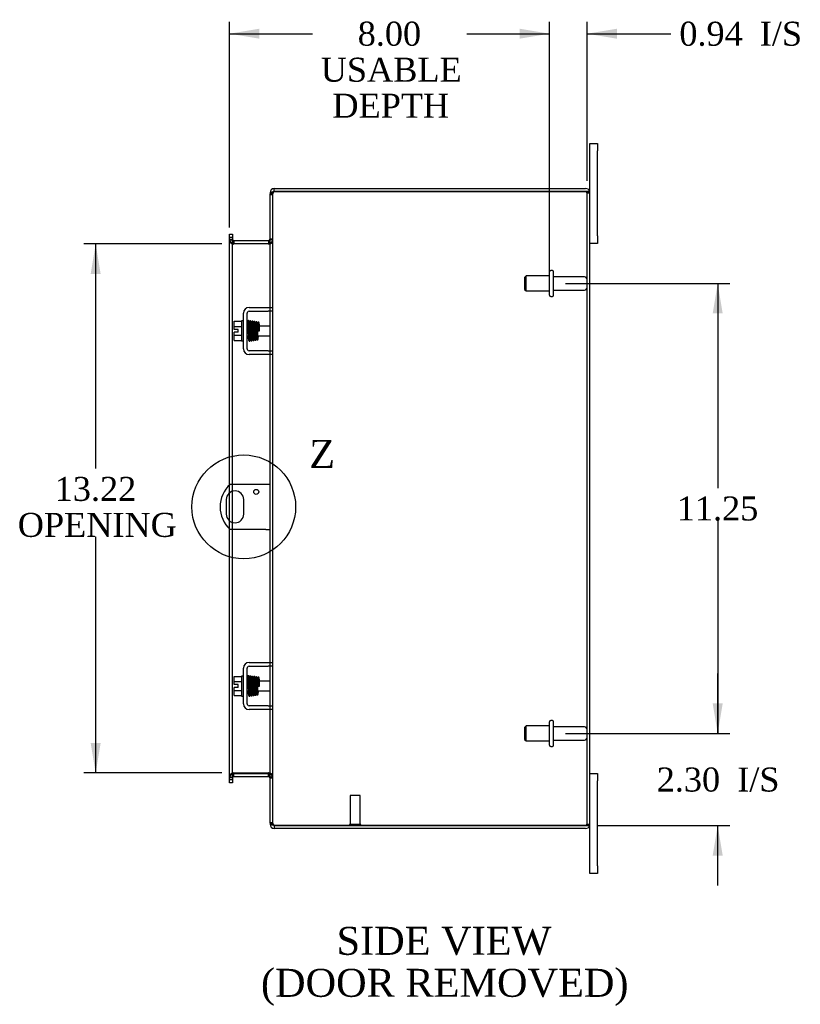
# Model space of a CAD drawing. Header units: inches. Extents: x 3 to 119, y 2 to 78.
# Tile 4 of 7: x 65 to 84, y 25 to 50. Entities that reach past the tile are written whole.
import ezdxf
from ezdxf.enums import TextEntityAlignment as Align
from ezdxf.lldxf.tags import DXFTag

# ---------------------------------------------------------------- set-up
doc = ezdxf.new("R2010")
doc.units = ezdxf.units.IN
doc.header["$MEASUREMENT"] = 0
doc.layers.get('0').update_dxf_attribs({"linetype": 'CONTINUOUS'})
for name, color, linetype in [('COM40153-1', 7, 'CONTINUOUS'), ('COM42667', 7, 'CONTINUOUS'), ('COM48436', 7, 'CONTINUOUS'), ('DEFAULT', 7, 'CONTINUOUS'), ('FET07710', 7, 'CONTINUOUS'), ('SCC19011', 7, 'CONTINUOUS'), ('SPR20265', 7, 'CONTINUOUS'), ('STD21878', 7, 'CONTINUOUS'), ('STD26094', 7, 'CONTINUOUS'), ('WAF25035', 7, 'CONTINUOUS')]:
    doc.layers.add(name, color=color, linetype=linetype)
doc.styles.add('SEACAD_TIMES_NEW_ROMAN', font='times.ttf')
tags = doc.linetypes.add('CENTER2', pattern=[1.125, 0.75, -0.125, 0.125, -0.125]).pattern_tags.tags
tags[10:11] = [DXFTag(74, 4), DXFTag(75, 0), DXFTag(340, '0'), DXFTag(46, 0.0), DXFTag(50, 0.0), DXFTag(44, 0.0), DXFTag(45, 0.0)]
tags[8:9] = [DXFTag(74, 4), DXFTag(75, 0), DXFTag(340, '0'), DXFTag(46, 0.0), DXFTag(50, 0.0), DXFTag(44, 0.0), DXFTag(45, 0.0)]
tags[6:7] = [DXFTag(74, 4), DXFTag(75, 0), DXFTag(340, '0'), DXFTag(46, 0.0), DXFTag(50, 0.0), DXFTag(44, 0.0), DXFTag(45, 0.0)]
tags[4:5] = [DXFTag(74, 4), DXFTag(75, 0), DXFTag(340, '0'), DXFTag(46, 0.0), DXFTag(50, 0.0), DXFTag(44, 0.0), DXFTag(45, 0.0)]

# ---------------------------------------------------------------- blocks, each defined once
blk = doc.blocks.new('GDIMGGROUP9')
at = {"layer": 'DEFAULT', "linetype": 'Continuous'}
for points in [[(82.255, 32.437), (82.005, 32.437), (82.13, 31.687)], [(82.255, 28.634), (82.13, 29.384), (82.005, 28.634)]]:
    blk.add_hatch(color=136, dxfattribs=at).paths.add_polyline_path(points)
at = {"layer": 'DEFAULT', "color": 136, "linetype": 'Continuous'}
for p, q in [((82.13, 31.687), (82.13, 33.187)), ((78.325, 31.687), (82.43, 31.687)), ((79.126, 29.384), (82.43, 29.384)), ((82.13, 27.884), (82.13, 29.384))]:
    blk.add_line(p, q, dxfattribs=at)
at = {"layer": 'DEFAULT', "color": 136, "linetype": 'Continuous', "style": 'SEACAD_TIMES_NEW_ROMAN'}
for s, p in [('2.30', (80.605, 30.836)), ('I/S', (82.618, 30.836))]:
    blk.add_text(s, height=0.6, dxfattribs=at).set_placement(p, align=Align.TOP_LEFT)
blk = doc.blocks.new('GDIMGGROUP10')
at = {"layer": 'DEFAULT', "linetype": 'Continuous'}
for points in [[(82.255, 42.187), (82.13, 42.937), (82.005, 42.187)], [(82.255, 32.437), (82.005, 32.437), (82.13, 31.687)]]:
    blk.add_hatch(color=136, dxfattribs=at).paths.add_polyline_path(points)
at = {"layer": 'DEFAULT', "color": 136, "linetype": 'Continuous'}
for p, q in [((78.325, 42.937), (82.43, 42.937)), ((82.13, 42.937), (82.13, 37.822)), ((82.13, 37.012), (82.13, 31.687)), ((78.325, 31.687), (82.43, 31.687))]:
    blk.add_line(p, q, dxfattribs=at)
at = {"layer": 'DEFAULT', "color": 136, "linetype": 'Continuous', "style": 'SEACAD_TIMES_NEW_ROMAN'}
blk.add_text('11.25', height=0.6, dxfattribs=at).set_placement((81.107, 37.612), align=Align.TOP_LEFT)
blk = doc.blocks.new('GDIMGGROUP19')
at = {"layer": 'DEFAULT', "linetype": 'Continuous'}
for points in [[(66.449, 43.174), (66.699, 43.174), (66.574, 43.924)], [(66.449, 31.45), (66.574, 30.7), (66.699, 31.45)]]:
    blk.add_hatch(color=136, dxfattribs=at).paths.add_polyline_path(points)
at = {"layer": 'DEFAULT', "color": 136, "linetype": 'Continuous'}
for p, q in [((69.729, 43.924), (66.274, 43.924)), ((66.574, 38.312), (66.574, 43.924)), ((66.574, 30.7), (66.574, 36.602)), ((69.729, 30.7), (66.274, 30.7))]:
    blk.add_line(p, q, dxfattribs=at)
at = {"layer": 'DEFAULT', "color": 136, "linetype": 'Continuous', "style": 'SEACAD_TIMES_NEW_ROMAN'}
for s, p in [('13.22', (65.55, 38.102)), ('OPENING', (64.626, 37.202))]:
    blk.add_text(s, height=0.6, dxfattribs=at).set_placement(p, align=Align.TOP_LEFT)
blk = doc.blocks.new('GDIMGGROUP23')
at = {"layer": 'DEFAULT', "linetype": 'Continuous'}
for points in [[(70.671, 49.306), (69.921, 49.181), (70.671, 49.056)], [(77.175, 49.306), (77.175, 49.056), (77.925, 49.181)]]:
    blk.add_hatch(color=136, dxfattribs=at).paths.add_polyline_path(points)
at = {"layer": 'DEFAULT', "color": 136, "linetype": 'Continuous'}
for p, q in [((69.921, 44.338), (69.921, 49.481)), ((77.925, 43.237), (77.925, 49.481)), ((69.921, 49.181), (71.993, 49.181)), ((75.853, 49.181), (77.925, 49.181))]:
    blk.add_line(p, q, dxfattribs=at)
at = {"layer": 'DEFAULT', "color": 136, "linetype": 'Continuous', "style": 'SEACAD_TIMES_NEW_ROMAN'}
for s, p in [('8.00', (73.127, 49.481)), ('USABLE', (72.203, 48.581)), ('DEPTH', (72.494, 47.681))]:
    blk.add_text(s, height=0.6, dxfattribs=at).set_placement(p, align=Align.TOP_LEFT)
blk = doc.blocks.new('GDIMGGROUP26')
at = {"layer": 'DEFAULT', "linetype": 'Continuous'}
for points in [[(77.175, 49.306), (77.175, 49.056), (77.925, 49.181)], [(79.612, 49.306), (78.862, 49.181), (79.612, 49.056)]]:
    blk.add_hatch(color=136, dxfattribs=at).paths.add_polyline_path(points)
at = {"layer": 'DEFAULT', "color": 136, "linetype": 'Continuous'}
for p, q in [((77.925, 43.237), (77.925, 49.481)), ((78.862, 45.504), (78.862, 49.481)), ((76.425, 49.181), (77.925, 49.181)), ((78.862, 49.181), (80.661, 49.181)), ((80.661, 49.181), (80.961, 49.181))]:
    blk.add_line(p, q, dxfattribs=at)
at = {"layer": 'DEFAULT', "color": 136, "linetype": 'Continuous', "style": 'SEACAD_TIMES_NEW_ROMAN'}
for s, p in [('0.94', (81.171, 49.481)), ('I/S', (83.183, 49.481))]:
    blk.add_text(s, height=0.6, dxfattribs=at).set_placement(p, align=Align.TOP_LEFT)
blk = doc.blocks.new('SE1')
at = {"color": 136, "linetype": 'Continuous', "style": 'SEACAD_TIMES_NEW_ROMAN'}
blk.add_text('Z', height=0.7, dxfattribs=at).set_placement((71.914, 39.026), align=Align.TOP_LEFT)
blk = doc.blocks.new('SE')
at = {"layer": 'DEFAULT', "color": 7, "linetype": 'CENTER2'}
blk.add_circle((70.277, 37.352), 1.297, dxfattribs=at)
at = {"layer": 'DEFAULT'}
blk.add_blockref('SE1', (0, 0), dxfattribs=at)

msp = doc.modelspace()

# ---------------------------------------------------------------- linework, layer by layer
at = {"layer": 'COM40153-1', "color": 7}
for p, q in [((70.826, 37.915), (69.938, 37.915)), ((70.934, 37.915), (70.826, 37.915)), ((69.84, 37.534), (69.84, 37.171)), ((70.277, 37.171), (70.277, 37.534)), ((70.826, 36.79), (69.938, 36.79)), ((70.826, 36.79), (70.934, 36.79))]:
    msp.add_line(p, q, dxfattribs=at)
msp.add_circle((70.59, 37.728), 0.0625, dxfattribs=at)
for centre, radius, start, end in [((70.434, 37.352), 0.75, 131.4096, 228.5904), ((70.059, 37.534), 0.218, 0, 180), ((70.059, 37.171), 0.218, 180, 0)]:
    msp.add_arc(centre, radius, start, end, dxfattribs=at)
at = {"layer": 'COM42667', "color": 7}
for p, q in [((70.41, 42.339), (70.892, 42.339)), ((70.892, 42.339), (71.017, 42.339)), ((70.267, 41.304), (70.267, 42.196)), ((70.362, 41.304), (70.362, 42.196)), ((70.41, 42.244), (70.892, 42.244)), ((71.017, 42.244), (70.892, 42.244)), ((70.892, 41.256), (70.41, 41.256)), ((70.892, 41.161), (70.41, 41.161)), ((70.892, 41.256), (71.017, 41.256)), ((71.017, 41.161), (70.892, 41.161)), ((70.267, 32.428), (70.267, 33.32)), ((70.362, 32.428), (70.362, 33.32)), ((70.41, 33.463), (70.892, 33.463)), ((70.41, 33.368), (70.892, 33.368)), ((70.892, 33.463), (71.017, 33.463)), ((71.017, 33.368), (70.892, 33.368)), ((70.892, 32.38), (70.41, 32.38)), ((70.892, 32.285), (70.41, 32.285)), ((70.892, 32.38), (71.017, 32.38)), ((71.017, 32.285), (70.892, 32.285))]:
    msp.add_line(p, q, dxfattribs=at)
for centre, radius, start, end in [((70.41, 42.196), 0.143, 90, 180), ((70.41, 42.196), 0.048, 90, 180), ((70.41, 41.304), 0.143, 180, 270), ((70.41, 41.304), 0.048, 180, 270), ((70.41, 33.32), 0.143, 90, 180), ((70.41, 33.32), 0.048, 90, 180), ((70.41, 32.428), 0.143, 180, 270), ((70.41, 32.428), 0.048, 180, 270)]:
    msp.add_arc(centre, radius, start, end, dxfattribs=at)
at = {"layer": 'COM48436', "color": 7}
for p, q in [((71.042, 45.24), (71.042, 45.312)), ((71.042, 45.312), (78.826, 45.312)), ((70.958, 45.204), (70.934, 45.204)), ((70.934, 45.204), (70.934, 45.18)), ((70.934, 45.18), (70.934, 45.178)), ((70.934, 45.18), (71.006, 45.18)), ((71.006, 45.178), (70.934, 45.178)), ((70.934, 42.339), (70.934, 45.178)), ((70.934, 45.162), (71.006, 45.162)), ((71.006, 45.204), (70.958, 45.204)), ((71.006, 45.204), (71.006, 45.18)), ((71.006, 45.18), (71.006, 45.178)), ((71.006, 29.446), (71.006, 45.178)), ((71.042, 45.24), (78.826, 45.24)), ((78.826, 45.24), (71.042, 45.24)), ((78.928, 45.24), (78.826, 45.24)), ((78.826, 45.24), (78.928, 45.24)), ((78.862, 29.42), (78.862, 45.204)), ((78.862, 45.204), (78.934, 45.204)), ((78.934, 29.42), (78.934, 45.204)), ((69.921, 44.167), (69.993, 44.167)), ((69.921, 44.091), (69.921, 44.167)), ((69.921, 44.091), (69.921, 44.083)), ((69.921, 44.038), (69.921, 44.083)), ((69.993, 44.083), (69.921, 44.083)), ((69.993, 44.167), (69.993, 44.091)), ((69.993, 44.091), (69.993, 44.083)), ((69.993, 44.083), (69.993, 44.038)), ((69.921, 44.045), (69.993, 44.045)), ((69.921, 37.899), (69.921, 44.038)), ((69.921, 44.027), (69.993, 44.027)), ((69.993, 37.915), (69.993, 44.038)), ((70.029, 44.009), (70.029, 43.937)), ((70.029, 44.009), (70.898, 44.009)), ((70.029, 43.937), (70.898, 43.937)), ((70.898, 43.924), (70.029, 43.924)), ((70.898, 44.009), (70.898, 43.937)), ((71.006, 44.045), (70.934, 44.045)), ((71.006, 44.027), (70.934, 44.027)), ((70.934, 42.244), (70.934, 42.339)), ((70.934, 41.256), (70.934, 42.244)), ((70.934, 41.161), (70.934, 41.256)), ((70.934, 33.463), (70.934, 41.161)), ((69.993, 37.742), (69.993, 37.915)), ((69.921, 37.703), (69.921, 37.899)), ((69.921, 37.001), (69.921, 37.703)), ((69.993, 36.962), (69.993, 37.742)), ((69.921, 36.805), (69.921, 37.001)), ((69.993, 36.79), (69.993, 36.962)), ((69.921, 30.586), (69.921, 36.805)), ((69.993, 30.586), (69.993, 36.79)), ((70.934, 33.368), (70.934, 33.463)), ((70.934, 32.38), (70.934, 33.368)), ((70.934, 32.285), (70.934, 32.38)), ((70.934, 29.446), (70.934, 32.285)), ((69.921, 30.597), (69.993, 30.597)), ((69.921, 30.541), (69.921, 30.586)), ((69.993, 30.579), (69.921, 30.579)), ((69.921, 30.533), (69.921, 30.541)), ((69.921, 30.541), (69.993, 30.541)), ((69.921, 30.457), (69.921, 30.533)), ((69.993, 30.586), (69.993, 30.541)), ((69.993, 30.533), (69.993, 30.541)), ((69.993, 30.533), (69.993, 30.457)), ((70.029, 30.7), (70.898, 30.7)), ((70.029, 30.615), (70.029, 30.687)), ((70.029, 30.687), (70.898, 30.687)), ((70.029, 30.615), (70.898, 30.615)), ((70.898, 30.615), (70.898, 30.687)), ((71.006, 30.597), (70.934, 30.597)), ((70.934, 30.579), (71.006, 30.579)), ((69.993, 30.457), (69.921, 30.457)), ((70.934, 29.462), (71.006, 29.462)), ((70.934, 29.446), (70.934, 29.444)), ((71.006, 29.446), (70.934, 29.446)), ((70.934, 29.444), (71.006, 29.444)), ((70.934, 29.444), (70.934, 29.42)), ((70.958, 29.42), (70.934, 29.42)), ((71.006, 29.42), (70.958, 29.42)), ((71.006, 29.446), (71.006, 29.444)), ((71.006, 29.444), (71.006, 29.42)), ((71.042, 29.384), (78.826, 29.384)), ((78.826, 29.384), (71.042, 29.384)), ((71.042, 29.384), (71.042, 29.312)), ((78.826, 29.312), (71.042, 29.312)), ((78.826, 29.384), (78.928, 29.384)), ((78.928, 29.384), (78.826, 29.384)), ((78.862, 29.42), (78.934, 29.42))]:
    msp.add_line(p, q, dxfattribs=at)
for centre, radius, start, end in [((71.042, 45.204), 0.108, 90, 180), ((78.826, 45.204), 0.108, 19.4712, 90), ((71.042, 45.204), 0.036, 128.7236, 180), ((71.042, 45.204), 0.036, 90, 128.7236), ((78.826, 45.204), 0.036, 0, 90), ((78.826, 45.204), 0.108, 0, 19.4712), ((70.029, 44.045), 0.108, 180, 259.6031), ((70.027, 44.029), 0.106, 181.2987, 271.2013), ((70.029, 44.045), 0.036, 180, 270), ((70.029, 44.045), 0.108, 259.6031, 270), ((70.898, 44.045), 0.036, 270, 0), ((70.9, 44.029), 0.106, 268.8065, 358.6935), ((70.898, 44.045), 0.108, 270, 280.3994), ((70.898, 44.045), 0.108, 280.3994, 0), ((70.027, 30.595), 0.106, 88.8065, 178.6935), ((70.029, 30.579), 0.108, 100.3965, 180), ((70.029, 30.579), 0.036, 90, 180), ((70.029, 30.579), 0.108, 90, 100.3965), ((70.9, 30.595), 0.106, 1.2987, 91.2013), ((70.898, 30.579), 0.108, 79.6015, 90), ((70.898, 30.579), 0.036, 0, 90), ((70.898, 30.579), 0.108, 0, 79.6015), ((71.042, 29.42), 0.108, 180, 270), ((71.042, 29.42), 0.036, 180, 231.2764), ((71.042, 29.42), 0.036, 231.2764, 270), ((78.826, 29.42), 0.036, 270, 0), ((78.826, 29.42), 0.108, 270, 340.5288), ((78.826, 29.42), 0.108, 340.5288, 0)]:
    msp.add_arc(centre, radius, start, end, dxfattribs=at)
for centre, major_axis, start_param, end_param in [((78.826, 45.204), (-0.036, 0), 3.141593, 4.712389), ((78.826, 45.204), (-0.108, 0), 3.141593, 3.48143), ((78.826, 29.42), (-0.036, 0), 1.570796, 3.141593), ((78.826, 29.42), (-0.108, 0), 2.801756, 3.141593)]:
    msp.add_ellipse(centre, major_axis=major_axis, ratio=0.997813, start_param=start_param, end_param=end_param, dxfattribs=at)
for points, knots in [([(71.042, 45.24), (71.028, 45.235), (71.014, 45.23), (70.988, 45.219), (70.976, 45.214), (70.956, 45.204), (70.948, 45.199), (70.937, 45.189), (70.934, 45.183), (70.934, 45.178)], [0, 0, 0, 0, 0.25, 0.25, 0.5, 0.5, 0.75, 0.75, 1, 1, 1, 1]), ([(71.042, 45.24), (71.037, 45.235), (71.032, 45.23), (71.024, 45.219), (71.02, 45.214), (71.013, 45.204), (71.01, 45.199), (71.007, 45.189), (71.006, 45.183), (71.006, 45.178)], [0, 0, 0, 0, 0.25, 0.25, 0.5, 0.5, 0.75, 0.75, 1, 1, 1, 1]), ([(69.993, 44.027), (69.993, 44.017), (69.993, 44.006), (69.996, 43.986), (69.997, 43.976), (70.001, 43.961), (70.003, 43.956), (70.006, 43.947), (70.008, 43.943), (70.013, 43.935), (70.015, 43.931), (70.02, 43.927), (70.022, 43.926), (70.025, 43.924), (70.027, 43.924), (70.029, 43.924)], [0, 0, 0, 0, 0.25, 0.25, 0.5, 0.5, 0.625, 0.625, 0.75, 0.75, 0.875, 0.875, 0.9375, 0.9375, 1, 1, 1, 1]), ([(70.898, 43.924), (70.9, 43.924), (70.902, 43.924), (70.905, 43.926), (70.907, 43.927), (70.912, 43.931), (70.914, 43.935), (70.919, 43.943), (70.921, 43.947), (70.924, 43.956), (70.926, 43.961), (70.929, 43.976), (70.931, 43.986), (70.933, 44.006), (70.934, 44.017), (70.934, 44.027)], [0, 0, 0, 0, 0.0625, 0.0625, 0.125, 0.125, 0.25, 0.25, 0.375, 0.375, 0.5, 0.5, 0.75, 0.75, 1, 1, 1, 1]), ([(70.029, 30.7), (70.027, 30.7), (70.025, 30.7), (70.022, 30.698), (70.02, 30.697), (70.015, 30.693), (70.013, 30.69), (70.008, 30.681), (70.006, 30.677), (70.003, 30.668), (70.001, 30.663), (69.997, 30.648), (69.996, 30.638), (69.993, 30.618), (69.993, 30.607), (69.993, 30.597)], [0, 0, 0, 0, 0.0625, 0.0625, 0.125, 0.125, 0.25, 0.25, 0.375, 0.375, 0.5, 0.5, 0.75, 0.75, 1, 1, 1, 1]), ([(70.934, 30.597), (70.934, 30.607), (70.933, 30.618), (70.931, 30.638), (70.929, 30.648), (70.926, 30.663), (70.924, 30.668), (70.921, 30.677), (70.919, 30.681), (70.914, 30.69), (70.912, 30.693), (70.907, 30.697), (70.905, 30.698), (70.902, 30.7), (70.9, 30.7), (70.898, 30.7)], [0, 0, 0, 0, 0.25, 0.25, 0.5, 0.5, 0.625, 0.625, 0.75, 0.75, 0.875, 0.875, 0.9375, 0.9375, 1, 1, 1, 1]), ([(70.934, 29.446), (70.934, 29.441), (70.937, 29.436), (70.948, 29.425), (70.956, 29.42), (70.976, 29.41), (70.988, 29.405), (71.014, 29.394), (71.028, 29.389), (71.042, 29.384)], [0, 0, 0, 0, 0.25, 0.25, 0.5, 0.5, 0.75, 0.75, 1, 1, 1, 1]), ([(71.006, 29.446), (71.006, 29.441), (71.007, 29.436), (71.01, 29.425), (71.013, 29.42), (71.02, 29.41), (71.024, 29.405), (71.032, 29.394), (71.037, 29.389), (71.042, 29.384)], [0, 0, 0, 0, 0.25, 0.25, 0.5, 0.5, 0.75, 0.75, 1, 1, 1, 1])]:
    msp.add_open_spline(points, degree=3, knots=knots, dxfattribs=at)
at = {"layer": 'FET07710', "color": 7}
for p, q in [((78.934, 46.25), (78.934, 46.437)), ((78.934, 46.437), (79.121, 46.437)), ((79.121, 46.437), (79.121, 46.25)), ((78.934, 45.204), (78.934, 46.25)), ((79.121, 44.125), (79.121, 46.25)), ((79.121, 44.125), (79.121, 43.937)), ((79.121, 43.937), (78.934, 43.937)), ((78.934, 30.687), (79.121, 30.687)), ((79.121, 30.687), (79.121, 30.5)), ((79.121, 28.375), (79.121, 30.5)), ((78.934, 28.375), (78.934, 29.42)), ((78.934, 28.187), (78.934, 28.375)), ((79.121, 28.375), (79.121, 28.187)), ((79.121, 28.187), (78.934, 28.187))]:
    msp.add_line(p, q, dxfattribs=at)
at = {"layer": 'SCC19011', "color": 7}
for p, q in [((70.041, 41.991), (70.222, 41.991)), ((70.041, 41.859), (70.041, 41.991)), ((70.041, 41.859), (70.222, 41.859)), ((70.041, 41.784), (70.041, 41.859)), ((70.385, 41.872), (70.362, 41.872)), ((70.435, 41.872), (70.42, 41.872)), ((70.485, 41.872), (70.47, 41.872)), ((70.535, 41.872), (70.52, 41.872)), ((70.584, 41.872), (70.57, 41.872)), ((70.634, 41.872), (70.619, 41.872)), ((70.934, 41.872), (70.669, 41.872)), ((70.136, 41.784), (70.041, 41.784)), ((70.041, 41.641), (70.041, 41.716)), ((70.136, 41.716), (70.041, 41.716)), ((70.041, 41.641), (70.222, 41.641)), ((70.041, 41.509), (70.041, 41.641)), ((70.136, 41.716), (70.136, 41.784)), ((70.362, 41.628), (70.394, 41.628)), ((70.429, 41.628), (70.444, 41.628)), ((70.479, 41.628), (70.494, 41.628)), ((70.529, 41.628), (70.544, 41.628)), ((70.579, 41.628), (70.594, 41.628)), ((70.629, 41.628), (70.934, 41.628)), ((70.041, 41.509), (70.222, 41.509)), ((70.041, 33.115), (70.222, 33.115)), ((70.041, 32.983), (70.041, 33.115)), ((70.385, 32.996), (70.362, 32.996)), ((70.435, 32.996), (70.42, 32.996)), ((70.485, 32.996), (70.47, 32.996)), ((70.535, 32.996), (70.52, 32.996)), ((70.584, 32.996), (70.57, 32.996)), ((70.634, 32.996), (70.619, 32.996)), ((70.934, 32.996), (70.669, 32.996)), ((70.041, 32.983), (70.222, 32.983)), ((70.041, 32.908), (70.041, 32.983)), ((70.136, 32.908), (70.041, 32.908)), ((70.041, 32.765), (70.041, 32.84)), ((70.136, 32.84), (70.041, 32.84)), ((70.041, 32.765), (70.222, 32.765)), ((70.041, 32.633), (70.041, 32.765)), ((70.136, 32.84), (70.136, 32.908)), ((70.362, 32.752), (70.394, 32.752)), ((70.429, 32.752), (70.444, 32.752)), ((70.479, 32.752), (70.494, 32.752)), ((70.529, 32.752), (70.544, 32.752)), ((70.579, 32.752), (70.594, 32.752)), ((70.629, 32.752), (70.934, 32.752)), ((70.041, 32.633), (70.222, 32.633))]:
    msp.add_line(p, q, dxfattribs=at)
at = {"layer": 'SPR20265', "color": 7}
for p, q in [((70.639, 41.75), (70.674, 41.75)), ((70.639, 32.874), (70.674, 32.874))]:
    msp.add_line(p, q, dxfattribs=at)
for centre, radius, start, end in [((75.343, 41.571), 4.985, 175.1825, 176.5376), ((70.494, 41.975), 0.0181, 0.2962, 180.6354), ((75.312, 41.572), 4.919, 179.5796, 179.9446), ((75.343, 32.695), 4.985, 175.1825, 176.5376), ((70.494, 33.099), 0.0181, 0.2962, 180.6354), ((75.312, 32.696), 4.919, 179.5796, 179.9446)]:
    msp.add_arc(centre, radius, start, end, dxfattribs=at)
for centre in [(70.376, 41.578), (70.376, 32.702)]:
    msp.add_ellipse(centre, major_axis=(-0.0175, 0), ratio=0.707107, start_param=0.666946, end_param=5.616239, dxfattribs=at)
for points, knots in [([(70.411, 41.991), (70.411, 41.992), (70.411, 41.993), (70.411, 41.996), (70.41, 41.999), (70.408, 42.001), (70.406, 42.004), (70.403, 42.006), (70.4, 42.007), (70.396, 42.008), (70.39, 42.008), (70.382, 42.004), (70.377, 41.996), (70.376, 41.99), (70.375, 41.986)], [0, 0, 0, 0, 0.03948, 0.078027, 0.11705, 0.157795, 0.20119, 0.247813, 0.297965, 0.351797, 0.472995, 0.624898, 0.803476, 1, 1, 1, 1]), ([(70.377, 41.987), (70.378, 41.987), (70.379, 41.986), (70.381, 41.967), (70.383, 41.932), (70.384, 41.891), (70.386, 41.85), (70.387, 41.812), (70.388, 41.779), (70.389, 41.752), (70.39, 41.725), (70.391, 41.696), (70.392, 41.66), (70.394, 41.621), (70.396, 41.58), (70.398, 41.544), (70.4, 41.516), (70.401, 41.513), (70.402, 41.511)], [0.0402294, 0.0402294, 0.0402294, 0.0402294, 0.0962651, 0.1836152, 0.2619538, 0.3312786, 0.3915016, 0.442594, 0.4845239, 0.5172899, 0.5463931, 0.5841023, 0.6308517, 0.6866387, 0.7514677, 0.8253147, 0.9081399, 0.9951321, 0.9951321, 0.9951321, 0.9951321]), ([(70.437, 41.515), (70.436, 41.516), (70.435, 41.52), (70.433, 41.545), (70.431, 41.582), (70.429, 41.621), (70.427, 41.661), (70.426, 41.696), (70.425, 41.725), (70.424, 41.752), (70.423, 41.779), (70.422, 41.812), (70.421, 41.85), (70.419, 41.892), (70.418, 41.934), (70.415, 41.971), (70.413, 41.991), (70.412, 41.993), (70.411, 41.993)], [0.007956, 0.007956, 0.007956, 0.007956, 0.0902869, 0.171964, 0.2449933, 0.3092617, 0.364675, 0.4111808, 0.4487353, 0.4777397, 0.5104186, 0.5522907, 0.6034131, 0.6638342, 0.7336337, 0.8128446, 0.9016052, 0.9648764, 0.9648764, 0.9648764, 0.9648764]), ([(70.426, 41.986), (70.426, 41.983), (70.424, 41.97), (70.422, 41.938), (70.42, 41.908), (70.42, 41.891), (70.419, 41.889)], [0.0980811, 0.0980811, 0.0980811, 0.0980811, 0.1865995, 0.265558, 0.3350739, 0.3442741, 0.3442741, 0.3442741, 0.3442741]), ([(70.464, 41.975), (70.464, 41.981), (70.463, 41.987), (70.456, 41.996), (70.45, 41.999), (70.445, 42), (70.442, 42), (70.438, 41.999), (70.435, 41.997), (70.431, 41.994), (70.429, 41.99), (70.428, 41.986), (70.428, 41.984), (70.428, 41.982)], [0, 0, 0, 0, 0.337377, 0.476585, 0.593946, 0.643993, 0.690857, 0.738213, 0.787078, 0.837877, 0.890521, 0.944659, 1, 1, 1, 1]), ([(70.429, 41.977), (70.429, 41.97), (70.431, 41.956), (70.434, 41.908), (70.436, 41.842), (70.439, 41.764), (70.441, 41.697), (70.443, 41.646), (70.445, 41.61), (70.446, 41.579), (70.447, 41.553), (70.449, 41.533), (70.45, 41.527), (70.45, 41.523)], [0, 0, 0, 0, 0.114294, 0.231558, 0.351881, 0.475184, 0.601502, 0.666038, 0.73132, 0.797347, 0.864154, 0.931706, 1, 1, 1, 1]), ([(70.485, 41.525), (70.485, 41.532), (70.483, 41.545), (70.48, 41.592), (70.478, 41.656), (70.475, 41.733), (70.473, 41.801), (70.471, 41.852), (70.469, 41.888), (70.468, 41.921), (70.466, 41.947), (70.465, 41.968), (70.464, 41.975), (70.463, 41.979)], [0, 0, 0, 0, 0.112746, 0.228925, 0.348457, 0.471495, 0.597916, 0.662714, 0.728399, 0.794948, 0.862394, 0.930748, 1, 1, 1, 1]), ([(70.477, 41.977), (70.476, 41.975), (70.475, 41.97), (70.472, 41.942), (70.471, 41.911), (70.47, 41.891), (70.469, 41.885)], [0, 0, 0, 0, 0.0919668, 0.1748964, 0.2488402, 0.2783531, 0.2783531, 0.2783531, 0.2783531]), ([(70.477, 41.973), (70.478, 41.972), (70.479, 41.968), (70.481, 41.942), (70.483, 41.908), (70.485, 41.87), (70.486, 41.832), (70.488, 41.799), (70.489, 41.771), (70.49, 41.747), (70.49, 41.721), (70.492, 41.691), (70.493, 41.655), (70.495, 41.616), (70.496, 41.578), (70.499, 41.545), (70.501, 41.527), (70.502, 41.525), (70.502, 41.526)], [0.0030122, 0.0030122, 0.0030122, 0.0030122, 0.091022, 0.173244, 0.246649, 0.3111806, 0.366841, 0.4136386, 0.4515377, 0.480786, 0.5130298, 0.5545547, 0.6053918, 0.6655607, 0.7350558, 0.813926, 0.9022499, 0.9590084, 0.9590084, 0.9590084, 0.9590084]), ([(70.536, 41.533), (70.536, 41.533), (70.535, 41.534), (70.533, 41.55), (70.531, 41.58), (70.529, 41.618), (70.528, 41.656), (70.527, 41.691), (70.525, 41.721), (70.525, 41.747), (70.524, 41.771), (70.523, 41.799), (70.521, 41.833), (70.52, 41.87), (70.518, 41.909), (70.516, 41.944), (70.514, 41.972), (70.513, 41.975), (70.512, 41.977)], [0.0480093, 0.0480093, 0.0480093, 0.0480093, 0.0949166, 0.1813907, 0.2591689, 0.3281055, 0.3880809, 0.4389475, 0.4806068, 0.513005, 0.5424172, 0.5805587, 0.6277127, 0.6838883, 0.749147, 0.8235602, 0.9071555, 1, 1, 1, 1]), ([(70.586, 41.538), (70.586, 41.54), (70.585, 41.542), (70.583, 41.558), (70.581, 41.589), (70.579, 41.636), (70.577, 41.683), (70.575, 41.725), (70.574, 41.76), (70.573, 41.791), (70.572, 41.822), (70.57, 41.857), (70.569, 41.892), (70.567, 41.926), (70.565, 41.952), (70.563, 41.967), (70.56, 41.975), (70.559, 41.979), (70.554, 41.982), (70.551, 41.984), (70.546, 41.985), (70.541, 41.985), (70.535, 41.983), (70.529, 41.978), (70.527, 41.971), (70.525, 41.959), (70.522, 41.935), (70.521, 41.904), (70.52, 41.884), (70.519, 41.88)], [0, 0, 0, 0, 0.0301072, 0.0585847, 0.110442, 0.1557664, 0.1944272, 0.2263714, 0.2515462, 0.2721052, 0.2958346, 0.3234709, 0.3550735, 0.3907334, 0.4289188, 0.4598064, 0.4816514, 0.4944173, 0.4976956, 0.5012564, 0.505847, 0.5113751, 0.5179414, 0.5252825, 0.5427797, 0.5635197, 0.6073984, 0.6548465, 0.6651182, 0.6651182, 0.6651182, 0.6651182]), ([(70.53, 41.954), (70.53, 41.954), (70.53, 41.953), (70.531, 41.942), (70.532, 41.917), (70.534, 41.878), (70.536, 41.836), (70.538, 41.796), (70.539, 41.748), (70.541, 41.694), (70.544, 41.638), (70.546, 41.587), (70.549, 41.546), (70.551, 41.539), (70.552, 41.535)], [0.5353084, 0.5353084, 0.5353084, 0.5353084, 0.5442341, 0.5647196, 0.6085363, 0.6562102, 0.6837797, 0.7157656, 0.752175, 0.7929786, 0.8381646, 0.8877535, 0.9416831, 1, 1, 1, 1]), ([(70.576, 41.958), (70.575, 41.955), (70.573, 41.94), (70.571, 41.91), (70.57, 41.886), (70.569, 41.875)], [0.0976012, 0.0976012, 0.0976012, 0.0976012, 0.1858457, 0.2646916, 0.3210527, 0.3210527, 0.3210527, 0.3210527]), ([(70.613, 41.955), (70.613, 41.959), (70.612, 41.964), (70.607, 41.972), (70.6, 41.976), (70.593, 41.977), (70.587, 41.976), (70.583, 41.973), (70.581, 41.971), (70.579, 41.968), (70.578, 41.965), (70.577, 41.962), (70.577, 41.961), (70.577, 41.96)], [0, 0, 0, 0, 0.180774, 0.350248, 0.499828, 0.623642, 0.733222, 0.784403, 0.832779, 0.878274, 0.921007, 0.961361, 1, 1, 1, 1]), ([(70.578, 41.957), (70.578, 41.954), (70.579, 41.95), (70.581, 41.931), (70.583, 41.898), (70.585, 41.85), (70.587, 41.803), (70.589, 41.762), (70.59, 41.729), (70.591, 41.7), (70.592, 41.672), (70.594, 41.643), (70.595, 41.613), (70.597, 41.584), (70.599, 41.562), (70.6, 41.547), (70.603, 41.538), (70.605, 41.534), (70.612, 41.528), (70.62, 41.526), (70.628, 41.529), (70.635, 41.535), (70.638, 41.545), (70.64, 41.557), (70.642, 41.582), (70.643, 41.61), (70.644, 41.627), (70.644, 41.628)], [0, 0, 0, 0, 0.0305726, 0.0594704, 0.1120538, 0.158027, 0.1973417, 0.2299964, 0.2559922, 0.2765518, 0.2989672, 0.3244704, 0.3530931, 0.3849016, 0.4194556, 0.4490953, 0.4711813, 0.4857486, 0.4943523, 0.5081695, 0.5178827, 0.5278745, 0.5475981, 0.568073, 0.6116806, 0.6590664, 0.6611021, 0.6611021, 0.6611021, 0.6611021]), ([(70.634, 41.556), (70.634, 41.556), (70.633, 41.563), (70.632, 41.584), (70.63, 41.62), (70.628, 41.658), (70.626, 41.696), (70.625, 41.742), (70.623, 41.793), (70.621, 41.848), (70.618, 41.899), (70.616, 41.943), (70.614, 41.953), (70.613, 41.959)], [0.5343822, 0.5343822, 0.5343822, 0.5343822, 0.5616634, 0.6053431, 0.6530174, 0.6810485, 0.7134133, 0.7501461, 0.7912417, 0.8367442, 0.886694, 0.9410812, 1, 1, 1, 1]), ([(70.626, 41.953), (70.626, 41.951), (70.625, 41.948), (70.623, 41.931), (70.621, 41.905), (70.62, 41.88), (70.619, 41.871)], [0, 0, 0, 0, 0.0302487, 0.0588498, 0.1109448, 0.13799, 0.13799, 0.13799, 0.13799]), ([(70.662, 41.952), (70.662, 41.953), (70.662, 41.956), (70.66, 41.96), (70.658, 41.963), (70.655, 41.966), (70.651, 41.968), (70.646, 41.969), (70.641, 41.969), (70.634, 41.966), (70.629, 41.961), (70.626, 41.955), (70.626, 41.951), (70.626, 41.949)], [0, 0, 0, 0, 0.058977, 0.121112, 0.184968, 0.249019, 0.31194, 0.372841, 0.48981, 0.614536, 0.743768, 0.872723, 1, 1, 1, 1]), ([(70.627, 41.949), (70.627, 41.949), (70.628, 41.948), (70.63, 41.94), (70.631, 41.923), (70.633, 41.898), (70.634, 41.867), (70.636, 41.831), (70.638, 41.791), (70.639, 41.765), (70.639, 41.75)], [0.0491745, 0.0491745, 0.0491745, 0.0491745, 0.1247815, 0.2496118, 0.3745487, 0.4995316, 0.6245497, 0.7496304, 0.874808, 1, 1, 1, 1]), ([(70.674, 41.75), (70.674, 41.765), (70.673, 41.791), (70.671, 41.832), (70.669, 41.868), (70.668, 41.9), (70.666, 41.926), (70.664, 41.944), (70.663, 41.953), (70.662, 41.954), (70.662, 41.954)], [0, 0, 0, 0, 0.1236932, 0.2477957, 0.3722334, 0.4970307, 0.6222178, 0.7477992, 0.8737106, 0.9604174, 0.9604174, 0.9604174, 0.9604174]), ([(70.437, 41.512), (70.438, 41.514), (70.439, 41.52), (70.442, 41.551), (70.443, 41.584), (70.444, 41.606), (70.444, 41.613)], [0, 0, 0, 0, 0.0928449, 0.1764674, 0.250932, 0.2834425, 0.2834425, 0.2834425, 0.2834425]), ([(70.488, 41.52), (70.488, 41.523), (70.49, 41.536), (70.492, 41.569), (70.494, 41.598), (70.494, 41.615), (70.494, 41.618)], [0.09883, 0.09883, 0.09883, 0.09883, 0.1878535, 0.2672072, 0.3370622, 0.3488919, 0.3488919, 0.3488919, 0.3488919]), ([(70.538, 41.53), (70.539, 41.534), (70.54, 41.539), (70.541, 41.561), (70.543, 41.589), (70.544, 41.615), (70.544, 41.622)], [0, 0, 0, 0, 0.0305977, 0.0595273, 0.1122261, 0.133104, 0.133104, 0.133104, 0.133104]), ([(70.589, 41.542), (70.59, 41.547), (70.591, 41.562), (70.593, 41.593), (70.594, 41.616), (70.595, 41.627)], [0.0929444, 0.0929444, 0.0929444, 0.0929444, 0.1765913, 0.2510147, 0.3077551, 0.3077551, 0.3077551, 0.3077551]), ([(70.401, 41.513), (70.402, 41.512), (70.402, 41.509), (70.403, 41.505), (70.406, 41.502), (70.41, 41.498), (70.416, 41.495), (70.423, 41.495), (70.429, 41.498), (70.434, 41.503), (70.437, 41.509), (70.438, 41.512), (70.438, 41.514)], [0, 0, 0, 0, 0.065589, 0.134096, 0.204, 0.273642, 0.405923, 0.527776, 0.652215, 0.775569, 0.89228, 1, 1, 1, 1]), ([(70.45, 41.528), (70.45, 41.522), (70.451, 41.516), (70.458, 41.507), (70.464, 41.505), (70.469, 41.504), (70.472, 41.504), (70.476, 41.505), (70.479, 41.507), (70.482, 41.51), (70.485, 41.513), (70.486, 41.517), (70.486, 41.52), (70.486, 41.521)], [0, 0, 0, 0, 0.324319, 0.462115, 0.581304, 0.633213, 0.682431, 0.732423, 0.783847, 0.836789, 0.89085, 0.94542, 1, 1, 1, 1]), ([(70.502, 41.529), (70.502, 41.528), (70.502, 41.527), (70.503, 41.524), (70.504, 41.521), (70.506, 41.518), (70.508, 41.516), (70.51, 41.514), (70.514, 41.513), (70.518, 41.511), (70.524, 41.512), (70.532, 41.516), (70.537, 41.525), (70.538, 41.531), (70.539, 41.535)], [0, 0, 0, 0, 0.039675, 0.078069, 0.116606, 0.156607, 0.199119, 0.244855, 0.294249, 0.347558, 0.468612, 0.621309, 0.801496, 1, 1, 1, 1]), ([(70.551, 41.538), (70.551, 41.535), (70.552, 41.529), (70.558, 41.522), (70.565, 41.519), (70.572, 41.519), (70.579, 41.521), (70.584, 41.526), (70.587, 41.531), (70.587, 41.535), (70.587, 41.537)], [0, 0, 0, 0, 0.160978, 0.319941, 0.465269, 0.591846, 0.711965, 0.822973, 0.919786, 1, 1, 1, 1]), ([(70.411, 33.115), (70.411, 33.116), (70.411, 33.117), (70.411, 33.12), (70.41, 33.123), (70.408, 33.125), (70.406, 33.128), (70.403, 33.13), (70.4, 33.131), (70.396, 33.132), (70.39, 33.132), (70.382, 33.128), (70.377, 33.12), (70.376, 33.114), (70.375, 33.11)], [0, 0, 0, 0, 0.03948, 0.078027, 0.11705, 0.157795, 0.20119, 0.247813, 0.297965, 0.351797, 0.472995, 0.624898, 0.803476, 1, 1, 1, 1]), ([(70.377, 33.111), (70.378, 33.111), (70.379, 33.11), (70.381, 33.091), (70.383, 33.056), (70.384, 33.015), (70.386, 32.974), (70.387, 32.936), (70.388, 32.903), (70.389, 32.876), (70.39, 32.849), (70.391, 32.82), (70.392, 32.784), (70.394, 32.745), (70.396, 32.704), (70.398, 32.668), (70.4, 32.64), (70.401, 32.637), (70.402, 32.635)], [0.0402294, 0.0402294, 0.0402294, 0.0402294, 0.0962651, 0.1836152, 0.2619538, 0.3312786, 0.3915016, 0.442594, 0.4845239, 0.5172899, 0.5463931, 0.5841023, 0.6308517, 0.6866387, 0.7514677, 0.8253147, 0.9081399, 0.9951321, 0.9951321, 0.9951321, 0.9951321]), ([(70.437, 32.639), (70.436, 32.64), (70.435, 32.644), (70.433, 32.669), (70.431, 32.706), (70.429, 32.745), (70.427, 32.785), (70.426, 32.82), (70.425, 32.849), (70.424, 32.876), (70.423, 32.903), (70.422, 32.936), (70.421, 32.974), (70.419, 33.016), (70.418, 33.058), (70.415, 33.095), (70.413, 33.115), (70.412, 33.117), (70.411, 33.117)], [0.007956, 0.007956, 0.007956, 0.007956, 0.0902869, 0.171964, 0.2449933, 0.3092617, 0.364675, 0.4111808, 0.4487353, 0.4777397, 0.5104186, 0.5522907, 0.6034131, 0.6638342, 0.7336337, 0.8128446, 0.9016052, 0.9648764, 0.9648764, 0.9648764, 0.9648764]), ([(70.426, 33.11), (70.426, 33.107), (70.424, 33.094), (70.422, 33.062), (70.42, 33.032), (70.42, 33.015), (70.419, 33.013)], [0.0980811, 0.0980811, 0.0980811, 0.0980811, 0.1865995, 0.265558, 0.3350739, 0.3442741, 0.3442741, 0.3442741, 0.3442741]), ([(70.464, 33.099), (70.464, 33.105), (70.463, 33.111), (70.456, 33.12), (70.45, 33.123), (70.445, 33.124), (70.442, 33.124), (70.438, 33.123), (70.435, 33.121), (70.431, 33.118), (70.429, 33.114), (70.428, 33.11), (70.428, 33.108), (70.428, 33.106)], [0, 0, 0, 0, 0.337377, 0.476585, 0.593946, 0.643993, 0.690857, 0.738213, 0.787078, 0.837877, 0.890521, 0.944659, 1, 1, 1, 1]), ([(70.429, 33.101), (70.429, 33.094), (70.431, 33.08), (70.434, 33.032), (70.436, 32.966), (70.439, 32.888), (70.441, 32.821), (70.443, 32.77), (70.445, 32.734), (70.446, 32.703), (70.447, 32.677), (70.449, 32.657), (70.45, 32.651), (70.45, 32.647)], [0, 0, 0, 0, 0.114294, 0.231558, 0.351881, 0.475184, 0.601502, 0.666038, 0.73132, 0.797347, 0.864154, 0.931706, 1, 1, 1, 1]), ([(70.485, 32.649), (70.485, 32.656), (70.483, 32.669), (70.48, 32.716), (70.478, 32.78), (70.475, 32.857), (70.473, 32.925), (70.471, 32.976), (70.469, 33.012), (70.468, 33.045), (70.466, 33.071), (70.465, 33.092), (70.464, 33.099), (70.463, 33.103)], [0, 0, 0, 0, 0.112746, 0.228925, 0.348457, 0.471495, 0.597916, 0.662714, 0.728399, 0.794948, 0.862394, 0.930748, 1, 1, 1, 1]), ([(70.477, 33.101), (70.476, 33.099), (70.475, 33.094), (70.472, 33.066), (70.471, 33.035), (70.47, 33.015), (70.469, 33.009)], [0, 0, 0, 0, 0.0919668, 0.1748964, 0.2488402, 0.2783531, 0.2783531, 0.2783531, 0.2783531]), ([(70.477, 33.097), (70.478, 33.096), (70.479, 33.092), (70.481, 33.066), (70.483, 33.032), (70.485, 32.994), (70.486, 32.956), (70.488, 32.923), (70.489, 32.895), (70.49, 32.871), (70.49, 32.845), (70.492, 32.815), (70.493, 32.779), (70.495, 32.74), (70.496, 32.702), (70.499, 32.669), (70.501, 32.651), (70.502, 32.649), (70.502, 32.65)], [0.0030122, 0.0030122, 0.0030122, 0.0030122, 0.091022, 0.173244, 0.246649, 0.3111806, 0.366841, 0.4136386, 0.4515377, 0.480786, 0.5130298, 0.5545547, 0.6053918, 0.6655607, 0.7350558, 0.813926, 0.9022499, 0.9590084, 0.9590084, 0.9590084, 0.9590084]), ([(70.536, 32.657), (70.536, 32.657), (70.535, 32.658), (70.533, 32.674), (70.531, 32.704), (70.529, 32.742), (70.528, 32.78), (70.527, 32.815), (70.525, 32.845), (70.525, 32.871), (70.524, 32.895), (70.523, 32.923), (70.521, 32.957), (70.52, 32.994), (70.518, 33.033), (70.516, 33.068), (70.514, 33.096), (70.513, 33.099), (70.512, 33.101)], [0.0480093, 0.0480093, 0.0480093, 0.0480093, 0.0949166, 0.1813907, 0.2591689, 0.3281055, 0.3880809, 0.4389475, 0.4806068, 0.513005, 0.5424172, 0.5805587, 0.6277127, 0.6838883, 0.749147, 0.8235602, 0.9071555, 1, 1, 1, 1]), ([(70.586, 32.662), (70.586, 32.664), (70.585, 32.666), (70.583, 32.682), (70.581, 32.713), (70.579, 32.76), (70.577, 32.807), (70.575, 32.849), (70.574, 32.884), (70.573, 32.915), (70.572, 32.946), (70.57, 32.981), (70.569, 33.016), (70.567, 33.05), (70.565, 33.076), (70.563, 33.091), (70.56, 33.099), (70.559, 33.103), (70.554, 33.106), (70.551, 33.108), (70.546, 33.109), (70.541, 33.109), (70.535, 33.107), (70.529, 33.102), (70.527, 33.095), (70.525, 33.083), (70.522, 33.059), (70.521, 33.028), (70.52, 33.008), (70.519, 33.004)], [0, 0, 0, 0, 0.0301072, 0.0585847, 0.110442, 0.1557664, 0.1944272, 0.2263714, 0.2515462, 0.2721052, 0.2958346, 0.3234709, 0.3550735, 0.3907334, 0.4289188, 0.4598064, 0.4816514, 0.4944173, 0.4976956, 0.5012564, 0.505847, 0.5113751, 0.5179414, 0.5252825, 0.5427797, 0.5635197, 0.6073984, 0.6548465, 0.6651182, 0.6651182, 0.6651182, 0.6651182]), ([(70.53, 33.078), (70.53, 33.078), (70.53, 33.077), (70.531, 33.066), (70.532, 33.041), (70.534, 33.002), (70.536, 32.96), (70.538, 32.92), (70.539, 32.872), (70.541, 32.818), (70.544, 32.762), (70.546, 32.711), (70.549, 32.67), (70.551, 32.663), (70.552, 32.659)], [0.5353084, 0.5353084, 0.5353084, 0.5353084, 0.5442341, 0.5647196, 0.6085363, 0.6562102, 0.6837797, 0.7157656, 0.752175, 0.7929786, 0.8381646, 0.8877535, 0.9416831, 1, 1, 1, 1]), ([(70.576, 33.082), (70.575, 33.079), (70.573, 33.064), (70.571, 33.034), (70.57, 33.01), (70.569, 32.999)], [0.0976012, 0.0976012, 0.0976012, 0.0976012, 0.1858457, 0.2646916, 0.3210527, 0.3210527, 0.3210527, 0.3210527]), ([(70.613, 33.079), (70.613, 33.083), (70.612, 33.088), (70.607, 33.096), (70.6, 33.1), (70.593, 33.101), (70.587, 33.1), (70.583, 33.097), (70.581, 33.095), (70.579, 33.092), (70.578, 33.089), (70.577, 33.086), (70.577, 33.085), (70.577, 33.084)], [0, 0, 0, 0, 0.180774, 0.350248, 0.499828, 0.623642, 0.733222, 0.784403, 0.832779, 0.878274, 0.921007, 0.961361, 1, 1, 1, 1]), ([(70.578, 33.081), (70.578, 33.078), (70.579, 33.074), (70.581, 33.055), (70.583, 33.022), (70.585, 32.974), (70.587, 32.927), (70.589, 32.886), (70.59, 32.853), (70.591, 32.824), (70.592, 32.796), (70.594, 32.767), (70.595, 32.737), (70.597, 32.708), (70.599, 32.686), (70.6, 32.671), (70.603, 32.662), (70.605, 32.658), (70.612, 32.652), (70.62, 32.65), (70.628, 32.653), (70.635, 32.659), (70.638, 32.669), (70.64, 32.681), (70.642, 32.706), (70.643, 32.734), (70.644, 32.751), (70.644, 32.752)], [0, 0, 0, 0, 0.0305726, 0.0594704, 0.1120538, 0.158027, 0.1973417, 0.2299964, 0.2559922, 0.2765518, 0.2989672, 0.3244704, 0.3530931, 0.3849016, 0.4194556, 0.4490953, 0.4711813, 0.4857486, 0.4943523, 0.5081695, 0.5178827, 0.5278745, 0.5475981, 0.568073, 0.6116806, 0.6590664, 0.6611021, 0.6611021, 0.6611021, 0.6611021]), ([(70.634, 32.68), (70.634, 32.68), (70.633, 32.687), (70.632, 32.708), (70.63, 32.744), (70.628, 32.782), (70.626, 32.82), (70.625, 32.866), (70.623, 32.917), (70.621, 32.972), (70.618, 33.023), (70.616, 33.067), (70.614, 33.077), (70.613, 33.083)], [0.5343822, 0.5343822, 0.5343822, 0.5343822, 0.5616634, 0.6053431, 0.6530174, 0.6810485, 0.7134133, 0.7501461, 0.7912417, 0.8367442, 0.886694, 0.9410812, 1, 1, 1, 1]), ([(70.626, 33.077), (70.626, 33.075), (70.625, 33.072), (70.623, 33.055), (70.621, 33.029), (70.62, 33.004), (70.619, 32.995)], [0, 0, 0, 0, 0.0302487, 0.0588498, 0.1109448, 0.13799, 0.13799, 0.13799, 0.13799]), ([(70.662, 33.076), (70.662, 33.077), (70.662, 33.08), (70.66, 33.084), (70.658, 33.087), (70.655, 33.09), (70.651, 33.092), (70.646, 33.093), (70.641, 33.093), (70.634, 33.09), (70.629, 33.085), (70.626, 33.079), (70.626, 33.075), (70.626, 33.073)], [0, 0, 0, 0, 0.058977, 0.121112, 0.184968, 0.249019, 0.31194, 0.372841, 0.48981, 0.614536, 0.743768, 0.872723, 1, 1, 1, 1]), ([(70.627, 33.073), (70.627, 33.073), (70.628, 33.072), (70.63, 33.064), (70.631, 33.047), (70.633, 33.022), (70.634, 32.991), (70.636, 32.955), (70.638, 32.915), (70.639, 32.889), (70.639, 32.874)], [0.0491745, 0.0491745, 0.0491745, 0.0491745, 0.1247815, 0.2496118, 0.3745487, 0.4995316, 0.6245497, 0.7496304, 0.874808, 1, 1, 1, 1]), ([(70.674, 32.874), (70.674, 32.889), (70.673, 32.915), (70.671, 32.956), (70.669, 32.992), (70.668, 33.024), (70.666, 33.05), (70.664, 33.068), (70.663, 33.077), (70.662, 33.078), (70.662, 33.078)], [0, 0, 0, 0, 0.1236932, 0.2477957, 0.3722334, 0.4970307, 0.6222178, 0.7477992, 0.8737106, 0.9604174, 0.9604174, 0.9604174, 0.9604174]), ([(70.488, 32.644), (70.488, 32.647), (70.49, 32.66), (70.492, 32.693), (70.494, 32.722), (70.494, 32.739), (70.494, 32.742)], [0.09883, 0.09883, 0.09883, 0.09883, 0.1878535, 0.2672072, 0.3370622, 0.3488919, 0.3488919, 0.3488919, 0.3488919]), ([(70.538, 32.654), (70.539, 32.658), (70.54, 32.663), (70.541, 32.685), (70.543, 32.713), (70.544, 32.739), (70.544, 32.746)], [0, 0, 0, 0, 0.0305977, 0.0595273, 0.1122261, 0.133104, 0.133104, 0.133104, 0.133104]), ([(70.589, 32.666), (70.59, 32.671), (70.591, 32.686), (70.593, 32.717), (70.594, 32.741), (70.595, 32.752)], [0.0929444, 0.0929444, 0.0929444, 0.0929444, 0.1765913, 0.2510147, 0.3089288, 0.3089288, 0.3089288, 0.3089288]), ([(70.401, 32.637), (70.402, 32.636), (70.402, 32.633), (70.403, 32.629), (70.406, 32.626), (70.41, 32.622), (70.416, 32.619), (70.423, 32.619), (70.429, 32.622), (70.434, 32.627), (70.437, 32.633), (70.438, 32.636), (70.438, 32.638)], [0, 0, 0, 0, 0.065589, 0.134096, 0.204, 0.273642, 0.405923, 0.527776, 0.652215, 0.775569, 0.89228, 1, 1, 1, 1]), ([(70.437, 32.636), (70.438, 32.638), (70.439, 32.644), (70.442, 32.675), (70.443, 32.708), (70.444, 32.73), (70.444, 32.737)], [0, 0, 0, 0, 0.0928449, 0.1764674, 0.250932, 0.2834425, 0.2834425, 0.2834425, 0.2834425]), ([(70.45, 32.652), (70.45, 32.646), (70.451, 32.64), (70.458, 32.631), (70.464, 32.629), (70.469, 32.628), (70.472, 32.628), (70.476, 32.629), (70.479, 32.631), (70.482, 32.634), (70.485, 32.637), (70.486, 32.641), (70.486, 32.644), (70.486, 32.645)], [0, 0, 0, 0, 0.324319, 0.462115, 0.581304, 0.633213, 0.682431, 0.732423, 0.783847, 0.836789, 0.89085, 0.94542, 1, 1, 1, 1]), ([(70.502, 32.653), (70.502, 32.652), (70.502, 32.651), (70.503, 32.648), (70.504, 32.645), (70.506, 32.642), (70.508, 32.64), (70.51, 32.638), (70.514, 32.637), (70.518, 32.635), (70.524, 32.636), (70.532, 32.64), (70.537, 32.649), (70.538, 32.655), (70.539, 32.659)], [0, 0, 0, 0, 0.039675, 0.078069, 0.116606, 0.156607, 0.199119, 0.244855, 0.294249, 0.347558, 0.468612, 0.621309, 0.801496, 1, 1, 1, 1]), ([(70.551, 32.662), (70.551, 32.659), (70.552, 32.653), (70.558, 32.646), (70.565, 32.643), (70.572, 32.643), (70.579, 32.645), (70.584, 32.65), (70.587, 32.655), (70.587, 32.659), (70.587, 32.661)], [0, 0, 0, 0, 0.160978, 0.319941, 0.465269, 0.591846, 0.711965, 0.822973, 0.919786, 1, 1, 1, 1])]:
    msp.add_open_spline(points, degree=3, knots=knots, dxfattribs=at)
at = {"layer": 'STD21878', "color": 7}
for p, q in [((73.191, 30.134), (72.941, 30.134)), ((72.941, 30.134), (72.941, 29.415)), ((73.191, 29.415), (73.191, 30.134)), ((73.206, 29.415), (72.925, 29.415)), ((72.925, 29.415), (72.925, 29.384)), ((72.925, 29.384), (72.925, 29.384)), ((73.206, 29.384), (73.206, 29.415)), ((73.206, 29.384), (73.206, 29.384))]:
    msp.add_line(p, q, dxfattribs=at)
at = {"layer": 'STD26094', "color": 7}
for p, q in [((77.337, 43.125), (77.3, 43.087)), ((77.3, 43.087), (77.3, 42.787)), ((77.337, 42.75), (77.337, 43.125)), ((77.925, 43.125), (77.337, 43.125)), ((77.925, 42.642), (77.925, 43.232)), ((77.995, 43.262), (77.955, 43.262)), ((78.025, 42.642), (78.025, 43.232)), ((78.802, 43.102), (78.025, 43.102)), ((77.3, 42.787), (77.337, 42.75)), ((77.337, 42.75), (77.925, 42.75)), ((77.955, 42.612), (77.995, 42.612)), ((78.025, 42.772), (78.802, 42.772)), ((77.995, 32.012), (77.955, 32.012)), ((77.337, 31.875), (77.3, 31.837)), ((77.3, 31.837), (77.3, 31.537)), ((77.337, 31.5), (77.337, 31.875)), ((77.925, 31.875), (77.337, 31.875)), ((77.925, 31.392), (77.925, 31.982)), ((78.025, 31.392), (78.025, 31.982)), ((78.802, 31.852), (78.025, 31.852)), ((77.3, 31.537), (77.337, 31.5)), ((78.025, 31.522), (78.802, 31.522)), ((77.337, 31.5), (77.925, 31.5)), ((77.955, 31.362), (77.995, 31.362))]:
    msp.add_line(p, q, dxfattribs=at)
for centre, radius, start, end in [((77.955, 43.232), 0.03, 90, 180), ((77.995, 43.232), 0.03, 0, 90), ((78.802, 43.042), 0.06, 0, 90), ((78.802, 42.832), 0.06, 270, 0), ((77.955, 42.642), 0.03, 180, 270), ((77.995, 42.642), 0.03, 270, 0), ((77.955, 31.982), 0.03, 90, 180), ((77.995, 31.982), 0.03, 0, 90), ((78.802, 31.792), 0.06, 0, 90), ((78.802, 31.582), 0.06, 270, 0), ((77.955, 31.392), 0.03, 180, 270), ((77.995, 31.392), 0.03, 270, 0)]:
    msp.add_arc(centre, radius, start, end, dxfattribs=at)
at = {"layer": 'WAF25035', "color": 7}
for p, q in [((70.222, 42), (70.222, 41.5)), ((70.267, 42), (70.222, 42)), ((70.222, 41.5), (70.267, 41.5)), ((70.222, 33.124), (70.222, 32.624)), ((70.267, 33.124), (70.222, 33.124)), ((70.222, 32.624), (70.267, 32.624))]:
    msp.add_line(p, q, dxfattribs=at)

# ---------------------------------------------------------------- block references
at = {"layer": 'DEFAULT', "color": 7}
for name in ['GDIMGGROUP23', 'GDIMGGROUP26', 'GDIMGGROUP19', 'GDIMGGROUP10', 'SE', 'GDIMGGROUP9']:
    msp.add_blockref(name, (0, 0), dxfattribs=at)

# ---------------------------------------------------------------- texts
at = {"layer": 'DEFAULT', "color": 7, "style": 'SEACAD_TIMES_NEW_ROMAN'}
for s, p in [('SIDE VIEW', (72.599, 26.854)), ('(DOOR REMOVED)', (70.708, 25.804))]:
    msp.add_text(s, height=0.7, dxfattribs=at).set_placement(p, align=Align.TOP_LEFT)

doc.saveas('drawing.dxf')
